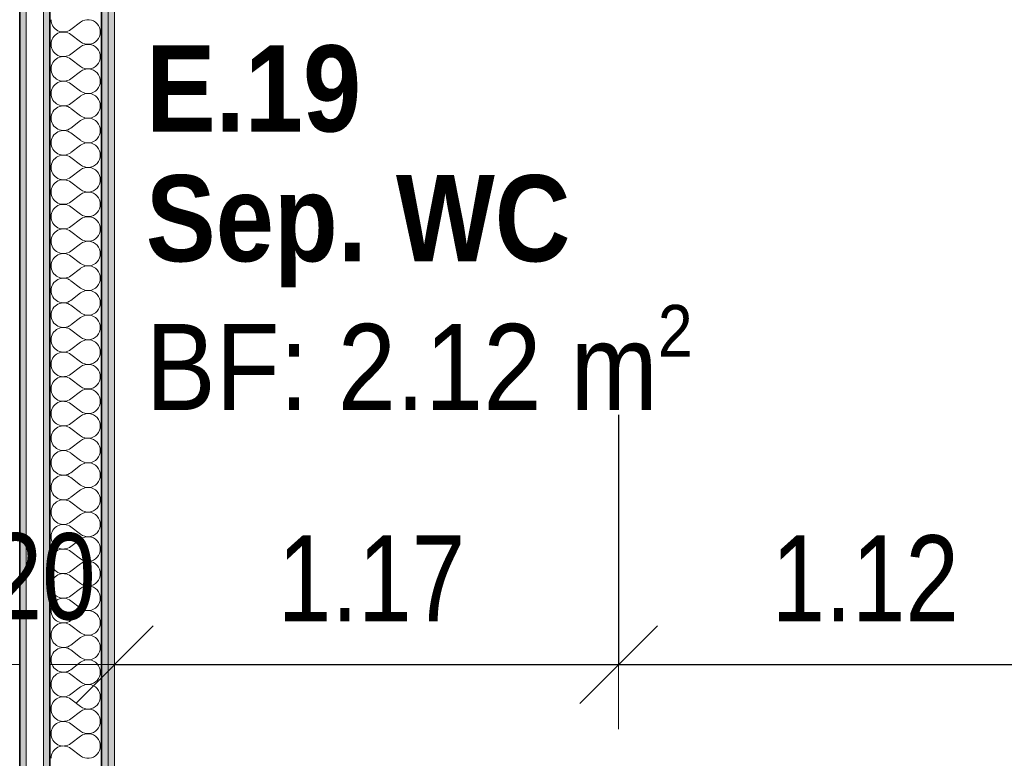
# Model space of a CAD drawing. Header units: metres. Extents: x -7.1 to 26.5, y -14.7 to 18.1.
# Tile 99 of 182: x 16.1 to 18.4, y 1.8 to 3.5. Entities that reach past the tile are written whole.
import ezdxf

# ---------------------------------------------------------------- set-up
doc = ezdxf.new("R2010")
doc.units = ezdxf.units.M
doc.header["$PDMODE"] = 65
doc.linetypes.add('AUSGEZOGEN', pattern=[0])
for name, color, linetype in [('XR$1$015 Innenwände', 7, 'AUSGEZOGEN'), ('XR$1$015 Innenwände Schichttrennlinien', 7, 'AUSGEZOGEN'), ('XR$1$080 Raumdefinitionen Kontur', 7, 'AUSGEZOGEN'), ('XR$2$080 Raumdefinitionen Text_1', 7, 'AUSGEZOGEN'), ('XR$2$105 Bemassungen 100', 7, 'AUSGEZOGEN'), ('XR$3$015 Innenwände Bauteilschraffuren', 7, 'AUSGEZOGEN')]:
    doc.layers.add(name, color=color, linetype=linetype)
doc.styles.add('ARIAL', font='arial.ttf')
doc.dimstyles.new('DIMSTYLE_3', dxfattribs={"dimtxt": 0.2, "dimasz": 0.3, "dimexe": 0, "dimexo": 0, "dimgap": 0.1, "dimtad": 2, "dimrnd": 0.005, "dimzin": 4, "dimdsep": 46, "dimtxsty": 'ARIAL', "dimblk1": 'ALL_ML_STRICH', "dimblk2": 'ALL_ML_STRICH', "dimsah": 1, "dimcen": 0, "dimclrd": 7, "dimclre": 7, "dimclrt": 7, "dimadec": 0, "dimazin": 0, "dimtfac": 1, "dimtdec": 0, "dimtix": 1, "dimtmove": 2, "dimatfit": 3, "dimfxl": 0, "dimtzin": 0, "dimlwd": 0, "dimlwe": 18, "dimarcsym": 0})
doc.dimstyles.new('DIMSTYLE_7', dxfattribs={"dimtxt": 0.2, "dimasz": 0.3, "dimexe": 0, "dimexo": 0, "dimgap": 0.1, "dimtad": 2, "dimdec": 1, "dimlfac": 100, "dimrnd": 0.5, "dimzin": 4, "dimdsep": 46, "dimtxsty": 'ARIAL', "dimblk1": 'ALL_ML_STRICH', "dimblk2": 'ALL_ML_STRICH', "dimsah": 1, "dimcen": 0, "dimclrd": 7, "dimclre": 7, "dimclrt": 7, "dimadec": 0, "dimazin": 0, "dimtfac": 1, "dimtdec": 0, "dimtix": 1, "dimtmove": 2, "dimatfit": 3, "dimfxl": 0, "dimtvp": 1.2, "dimtzin": 0, "dimlwd": 0, "dimlwe": 18, "dimarcsym": 0})

# ---------------------------------------------------------------- blocks, each defined once
blk = doc.blocks.new('ALL_ML_STRICH')
at = {"color": 0, "linetype": 'ByBlock', "lineweight": -2}
for p, q in [((0, -0.5), (0, 0.5)), ((-0.3, -0.3), (0.3, 0.3)), ((-1, 0), (0.5, 0))]:
    blk.add_line(p, q, dxfattribs=at)
blk = doc.blocks.new('*D154')
at = {"layer": 'DEFPOINTS', "color": 7, "linetype": 'AUSGEZOGEN', "lineweight": 18, "transparency": 33554687}
for p in [(17.5118, 2.1772), (16.3418, 2.0461), (16.3418, 2.0461)]:
    blk.add_point(p, dxfattribs=at)
at = {"layer": 'XR$2$105 Bemassungen 100', "color": 7, "linetype": 'AUSGEZOGEN', "lineweight": -2, "transparency": 33554687}
for p, q in [((17.5118, 2.6261), (17.5118, 2.0461)), ((16.3418, 2.0461), (16.3418, 2.0461)), ((16.3418, 2.0461), (17.5118, 2.0461))]:
    blk.add_line(p, q, dxfattribs=at)
at = {"layer": 'XR$2$105 Bemassungen 100', "color": 7, "linetype": 'AUSGEZOGEN', "lineweight": 18, "transparency": 33554687, "xscale": 0.3, "yscale": 0.3, "zscale": 0.3, "rotation": 180}
blk.add_blockref('ALL_ML_STRICH', (16.3418, 2.0461), dxfattribs=at)
at = {"layer": 'XR$2$105 Bemassungen 100', "color": 7, "linetype": 'AUSGEZOGEN', "lineweight": 18, "transparency": 33554687, "xscale": 0.3, "yscale": 0.3, "zscale": 0.3}
blk.add_blockref('ALL_ML_STRICH', (17.5118, 2.0461), dxfattribs=at)
at = {"layer": 'XR$2$105 Bemassungen 100', "color": 7, "linetype": 'AUSGEZOGEN', "lineweight": 18, "transparency": 33554687, "insert": (16.9383, 2.2461), "char_height": 0.2, "width": 0.64, "attachment_point": 5, "style": 'ARIAL'}
blk.add_mtext('\\W0.80;\\A1;{\\A1;{1.17\\H0.132000;\\S^ ;}}', dxfattribs=at)
blk = doc.blocks.new('*D155')
at = {"layer": 'DEFPOINTS', "color": 7, "linetype": 'AUSGEZOGEN', "lineweight": 18, "transparency": 33554687}
for p in [(18.6318, 2.3555), (17.5118, 2.1772), (17.5118, 2.0461)]:
    blk.add_point(p, dxfattribs=at)
at = {"layer": 'XR$2$105 Bemassungen 100', "color": 7, "linetype": 'AUSGEZOGEN', "lineweight": -2, "transparency": 33554687}
for p, q in [((17.5118, 2.6261), (17.5118, 2.0461)), ((18.6318, 2.6261), (18.6318, 2.0461)), ((17.5118, 2.0461), (18.6318, 2.0461))]:
    blk.add_line(p, q, dxfattribs=at)
at = {"layer": 'XR$2$105 Bemassungen 100', "color": 7, "linetype": 'AUSGEZOGEN', "lineweight": 18, "transparency": 33554687, "xscale": 0.3, "yscale": 0.3, "zscale": 0.3, "rotation": 180}
blk.add_blockref('ALL_ML_STRICH', (17.5118, 2.0461), dxfattribs=at)
at = {"layer": 'XR$2$105 Bemassungen 100', "color": 7, "linetype": 'AUSGEZOGEN', "lineweight": 18, "transparency": 33554687, "xscale": 0.3, "yscale": 0.3, "zscale": 0.3}
blk.add_blockref('ALL_ML_STRICH', (18.6318, 2.0461), dxfattribs=at)
at = {"layer": 'XR$2$105 Bemassungen 100', "color": 7, "linetype": 'AUSGEZOGEN', "lineweight": 18, "transparency": 33554687, "insert": (18.0841, 2.2461), "char_height": 0.2, "width": 0.64, "attachment_point": 5, "style": 'ARIAL'}
blk.add_mtext('\\W0.80;\\A1;{\\A1;{1.12\\H0.132000;\\S^ ;}}', dxfattribs=at)
blk = doc.blocks.new('*D164')
at = {"layer": 'DEFPOINTS', "color": 7, "linetype": 'AUSGEZOGEN', "lineweight": 18, "transparency": 33554687}
for p in [(15.7718, 2.0461), (15.7718, 2.0461), (15.9718, 2.0461)]:
    blk.add_point(p, dxfattribs=at)
at = {"layer": 'XR$2$105 Bemassungen 100', "color": 7, "linetype": 'AUSGEZOGEN', "lineweight": -2, "transparency": 33554687}
for p, q in [((15.7718, 2.0461), (15.7718, 2.0461)), ((15.7718, 2.0461), (15.9718, 2.0461)), ((15.9718, 2.0461), (15.9718, 2.0461))]:
    blk.add_line(p, q, dxfattribs=at)
at = {"layer": 'XR$2$105 Bemassungen 100', "color": 7, "linetype": 'AUSGEZOGEN', "lineweight": 18, "transparency": 33554687, "xscale": 0.3, "yscale": 0.3, "zscale": 0.3, "rotation": 180}
blk.add_blockref('ALL_ML_STRICH', (15.7718, 2.0461), dxfattribs=at)
at = {"layer": 'XR$2$105 Bemassungen 100', "color": 7, "linetype": 'AUSGEZOGEN', "lineweight": 18, "transparency": 33554687, "xscale": 0.3, "yscale": 0.3, "zscale": 0.3}
blk.add_blockref('ALL_ML_STRICH', (15.9718, 2.0461), dxfattribs=at)
at = {"layer": 'XR$2$105 Bemassungen 100', "color": 7, "linetype": 'AUSGEZOGEN', "lineweight": 18, "transparency": 33554687, "insert": (16.1738, 2.2495), "char_height": 0.2, "width": 0.64, "attachment_point": 5, "style": 'ARIAL'}
blk.add_mtext('\\W0.80;\\A1;{\\A1;{20\\H0.132000;\\S^ ;}}', dxfattribs=at)
blk = doc.blocks.new('COMPLEXOBJECT_207')
at = {"layer": 'XR$3$015 Innenwände Bauteilschraffuren', "color": 8, "linetype": 'AUSGEZOGEN', "lineweight": 13, "transparency": 33554687}
for p, q in [((16.2632, 3.5371), (16.2403, 3.52)), ((16.2632, 3.4914), (16.2403, 3.5086)), ((16.2632, 3.48), (16.2403, 3.4629)), ((16.2632, 3.4343), (16.2403, 3.4514)), ((16.2632, 3.4229), (16.2403, 3.4057)), ((16.2632, 3.3771), (16.2403, 3.3943)), ((16.2632, 3.3657), (16.2403, 3.3486)), ((16.2632, 3.32), (16.2403, 3.3371)), ((16.2632, 3.3086), (16.2403, 3.2914)), ((16.2632, 3.2629), (16.2403, 3.28)), ((16.2632, 3.2514), (16.2403, 3.2343)), ((16.2632, 3.2057), (16.2403, 3.2229)), ((16.2632, 3.1943), (16.2403, 3.1771)), ((16.2632, 3.1486), (16.2403, 3.1657)), ((16.2632, 3.1371), (16.2403, 3.12)), ((16.2632, 3.0914), (16.2403, 3.1086)), ((16.2632, 3.08), (16.2403, 3.0629)), ((16.2632, 3.0343), (16.2403, 3.0514)), ((16.2632, 3.0229), (16.2403, 3.0057)), ((16.2632, 2.9771), (16.2403, 2.9943)), ((16.2632, 2.9657), (16.2403, 2.9486)), ((16.2632, 2.92), (16.2403, 2.9371)), ((16.2632, 2.9086), (16.2403, 2.8914)), ((16.2632, 2.8629), (16.2403, 2.88)), ((16.2632, 2.8514), (16.2403, 2.8343)), ((16.2632, 2.8057), (16.2403, 2.8229)), ((16.2632, 2.7943), (16.2403, 2.7771)), ((16.2632, 2.7486), (16.2403, 2.7657)), ((16.2632, 2.7371), (16.2403, 2.72)), ((16.2632, 2.6914), (16.2403, 2.7086)), ((16.2632, 2.68), (16.2403, 2.6629)), ((16.2632, 2.6343), (16.2403, 2.6514)), ((16.2632, 2.6229), (16.2403, 2.6057)), ((16.2632, 2.5771), (16.2403, 2.5943)), ((16.2632, 2.5657), (16.2403, 2.5486)), ((16.2632, 2.52), (16.2403, 2.5371)), ((16.2632, 2.5086), (16.2403, 2.4914)), ((16.2632, 2.4629), (16.2403, 2.48)), ((16.2632, 2.4514), (16.2403, 2.4343)), ((16.2632, 2.4057), (16.2403, 2.4229)), ((16.2632, 2.3943), (16.2403, 2.3771)), ((16.2632, 2.3486), (16.2403, 2.3657)), ((16.2632, 2.3371), (16.2403, 2.32)), ((16.2632, 2.2914), (16.2403, 2.3086)), ((16.2632, 2.28), (16.2403, 2.2629)), ((16.2632, 2.2343), (16.2403, 2.2514)), ((16.2632, 2.2229), (16.2403, 2.2057)), ((16.2632, 2.1771), (16.2403, 2.1943)), ((16.2632, 2.1657), (16.2403, 2.1486)), ((16.2632, 2.12), (16.2403, 2.1371)), ((16.2632, 2.1086), (16.2403, 2.0914)), ((16.2632, 2.0629), (16.2403, 2.08)), ((16.2632, 2.0514), (16.2403, 2.0343)), ((16.2632, 2.0057), (16.2403, 2.0229)), ((16.2632, 1.9943), (16.2403, 1.9771)), ((16.2632, 1.9486), (16.2403, 1.9657)), ((16.2632, 1.9371), (16.2403, 1.92)), ((16.2632, 1.8914), (16.2403, 1.9086)), ((16.2632, 1.88), (16.2403, 1.8629)), ((16.2632, 1.8343), (16.2403, 1.8514))]:
    blk.add_line(p, q, dxfattribs=at)
for centre, start, end in [((16.2232, 3.5429), 180, 306.8699), ((16.2803, 3.5143), 233.1301, 126.8699), ((16.2232, 3.4857), 53.1301, 180), ((16.2232, 3.4857), 180, 306.8699), ((16.2803, 3.4571), 233.1301, 126.8699), ((16.2232, 3.4286), 53.1301, 180), ((16.2232, 3.4286), 180, 306.8699), ((16.2803, 3.4), 233.1301, 126.8699), ((16.2232, 3.3714), 53.1301, 180), ((16.2232, 3.3714), 180, 306.8699), ((16.2803, 3.3429), 233.1301, 126.8699), ((16.2232, 3.3143), 53.1301, 180), ((16.2232, 3.3143), 180, 306.8699), ((16.2803, 3.2857), 233.1301, 126.8699), ((16.2232, 3.2571), 53.1301, 180), ((16.2232, 3.2571), 180, 306.8699), ((16.2803, 3.2286), 233.1301, 126.8699), ((16.2232, 3.2), 53.1301, 180), ((16.2232, 3.2), 180, 306.8699), ((16.2803, 3.1714), 233.1301, 126.8699), ((16.2232, 3.1429), 53.1301, 180), ((16.2232, 3.1429), 180, 306.8699), ((16.2803, 3.1143), 233.1301, 126.8699), ((16.2232, 3.0857), 53.1301, 180), ((16.2232, 3.0857), 180, 306.8699), ((16.2803, 3.0571), 233.1301, 126.8699), ((16.2232, 3.0286), 53.1301, 180), ((16.2232, 3.0286), 180, 306.8699), ((16.2803, 3), 233.1301, 126.8699), ((16.2232, 2.9714), 53.1301, 180), ((16.2232, 2.9714), 180, 306.8699), ((16.2803, 2.9429), 233.1301, 126.8699), ((16.2232, 2.9143), 53.1301, 180), ((16.2232, 2.9143), 180, 306.8699), ((16.2803, 2.8857), 233.1301, 126.8699), ((16.2232, 2.8571), 53.1301, 180), ((16.2232, 2.8571), 180, 306.8699), ((16.2803, 2.8286), 233.1301, 126.8699), ((16.2232, 2.8), 53.1301, 180), ((16.2232, 2.8), 180, 306.8699), ((16.2803, 2.7714), 233.1301, 126.8699), ((16.2232, 2.7429), 53.1301, 180), ((16.2232, 2.7429), 180, 306.8699), ((16.2803, 2.7143), 233.1301, 126.8699), ((16.2232, 2.6857), 53.1301, 180), ((16.2232, 2.6857), 180, 306.8699), ((16.2803, 2.6571), 233.1301, 126.8699), ((16.2232, 2.6286), 53.1301, 180), ((16.2232, 2.6286), 180, 306.8699), ((16.2803, 2.6), 233.1301, 126.8699), ((16.2232, 2.5714), 53.1301, 180), ((16.2232, 2.5714), 180, 306.8699), ((16.2803, 2.5429), 233.1301, 126.8699), ((16.2232, 2.5143), 53.1301, 180), ((16.2232, 2.5143), 180, 306.8699), ((16.2803, 2.4857), 233.1301, 126.8699), ((16.2232, 2.4571), 53.1301, 180), ((16.2232, 2.4571), 180, 306.8699), ((16.2803, 2.4286), 233.1301, 126.8699), ((16.2232, 2.4), 53.1301, 180), ((16.2232, 2.4), 180, 306.8699), ((16.2803, 2.3714), 233.1301, 126.8699), ((16.2232, 2.3429), 53.1301, 180), ((16.2232, 2.3429), 180, 306.8699), ((16.2803, 2.3143), 233.1301, 126.8699), ((16.2232, 2.2857), 53.1301, 180), ((16.2232, 2.2857), 180, 306.8699), ((16.2803, 2.2571), 233.1301, 126.8699), ((16.2232, 2.2286), 53.1301, 180), ((16.2232, 2.2286), 180, 306.8699), ((16.2803, 2.2), 233.1301, 126.8699), ((16.2232, 2.1714), 53.1301, 180), ((16.2232, 2.1714), 180, 306.8699), ((16.2803, 2.1429), 233.1301, 126.8699), ((16.2232, 2.1143), 53.1301, 180), ((16.2232, 2.1143), 180, 306.8699), ((16.2803, 2.0857), 233.1301, 126.8699), ((16.2232, 2.0571), 53.1301, 180), ((16.2232, 2.0571), 180, 306.8699), ((16.2803, 2.0286), 233.1301, 126.8699), ((16.2232, 2), 53.1301, 180), ((16.2232, 2), 180, 306.8699), ((16.2803, 1.9714), 233.1301, 126.8699), ((16.2232, 1.9429), 53.1301, 180), ((16.2232, 1.9429), 180, 306.8699), ((16.2803, 1.9143), 233.1301, 126.8699), ((16.2232, 1.8857), 53.1301, 180), ((16.2232, 1.8857), 180, 306.8699), ((16.2803, 1.8571), 233.1301, 126.8699), ((16.2232, 1.8286), 53.1301, 180)]:
    blk.add_arc(centre, 0.0286, start, end, dxfattribs=at)

msp = doc.modelspace()

# ---------------------------------------------------------------- hatches: boundary and pattern name
at = {"layer": 'XR$3$015 Innenwände Bauteilschraffuren', "linetype": 'AUSGEZOGEN', "lineweight": 13, "true_color": 0x202020, "transparency": 33554687}
for points in [[(16.3268, 6.2235), (16.3268, -3.6465), (16.3418, -3.6465), (16.3418, 6.2235)], [(16.3118, 6.2085), (16.3118, -3.6465), (16.3268, -3.6465), (16.3268, 6.2085)], [(16.1768, 6.0735), (16.1768, -3.6465), (16.1918, -3.6465), (16.1918, 6.0735)], [(16.1218, 6.0385), (16.1218, -3.6465), (16.1368, -3.6465), (16.1368, 6.0385)]]:
    msp.add_hatch(color=250, dxfattribs=at).paths.add_polyline_path(points)

# ---------------------------------------------------------------- linework, layer by layer
at = {"layer": 'XR$1$015 Innenwände', "color": 7, "linetype": 'AUSGEZOGEN', "lineweight": 18, "transparency": 33554687}
for p, q in [((16.3418, -3.6465), (16.3418, 6.2385)), ((16.1768, 6.0735), (16.1768, -3.6465)), ((16.1368, -3.6465), (16.1368, 6.0385))]:
    msp.add_line(p, q, dxfattribs=at)
at = {"layer": 'XR$1$015 Innenwände Schichttrennlinien', "color": 7, "linetype": 'AUSGEZOGEN', "lineweight": 18, "transparency": 33554687}
msp.add_line((16.3268, -3.6465), (16.3268, 6.2085), dxfattribs=at)
at = {"layer": 'XR$1$015 Innenwände Schichttrennlinien', "color": 7, "linetype": 'AUSGEZOGEN', "lineweight": 35, "transparency": 33554687}
for p, q in [((16.3118, -3.6465), (16.3118, 6.0885)), ((16.1918, -3.6465), (16.1918, 6.0735)), ((16.1218, 5.9185), (16.1218, -3.6465))]:
    msp.add_line(p, q, dxfattribs=at)
at = {"layer": 'XR$1$080 Raumdefinitionen Kontur', "color": 8, "linetype": 'AUSGEZOGEN', "lineweight": 13, "transparency": 33554687}
msp.add_lwpolyline([(16.3418, -3.6465), (22.6218, -3.6465), (22.6218, 3.5835), (18.6718, 3.5835), (17.4718, 3.5835), (16.3418, 3.5835), (16.3418, -3.6465)], close=True, dxfattribs=at)

# ---------------------------------------------------------------- block references
at = {"layer": 'XR$3$015 Innenwände Bauteilschraffuren', "color": 8, "linetype": 'AUSGEZOGEN', "lineweight": 13, "transparency": 33554687}
msp.add_blockref('COMPLEXOBJECT_207', (0, 0), dxfattribs=at)

# ---------------------------------------------------------------- texts
at = {"layer": 'XR$2$080 Raumdefinitionen Text_1', "color": 7, "linetype": 'AUSGEZOGEN', "transparency": 33554687, "insert": (16.4145, 3.4833), "char_height": 0.2, "width": 1.354184, "attachment_point": 1, "line_spacing_factor": 0.903614, "style": 'ARIAL'}
msp.add_mtext('\\A1;{\\fArial|i0|b1;\\H0.200000;\\W0.869565;\\C7;E.19}\\P{\\fArial|i0|b1;\\H0.200000;\\W0.869565;\\C7;Sep. WC}\\P{\\fArial|i0|b0;\\H0.200000;\\W0.869565;\\C7;BF: 2.12 m\\fArial|i0|b0;\\W0.869565;\\H0.600000x;\\S2^ ;}\\P', dxfattribs=at)

# ---------------------------------------------------------------- dimensions: what is measured, and where the dimension line sits
at = {"layer": 'XR$2$105 Bemassungen 100', "color": 7, "linetype": 'AUSGEZOGEN', "lineweight": 18, "transparency": 33554687}
for base, p1, p2, dimstyle, picture, middle in [((17.5118, 2.0461), (16.3418, 2.0461), (17.5118, 2.6261), 'DIMSTYLE_3', '*D154', (16.9383, 2.2461)), ((18.6318, 2.0461), (17.5118, 2.6261), (18.6318, 2.6261), 'DIMSTYLE_3', '*D155', (18.0841, 2.2461)), ((15.9718, 2.0461), (15.7718, 2.0461), (15.9718, 2.0461), 'DIMSTYLE_7', '*D164', (16.1738, 2.2495))]:
    dim = msp.add_linear_dim(base=base, p1=p1, p2=p2, dimstyle=dimstyle, override={"dimpost": '<>', "dimclrd": 7, "dimclre": 7, "dimclrt": 7, "dimlwd": 0, "dimlwe": 18}, dxfattribs=at)
    dim.commit()
    dim.dimension.update_dxf_attribs({"geometry": picture, "text_midpoint": middle, "dimtype": 160})

doc.saveas('drawing.dxf')
